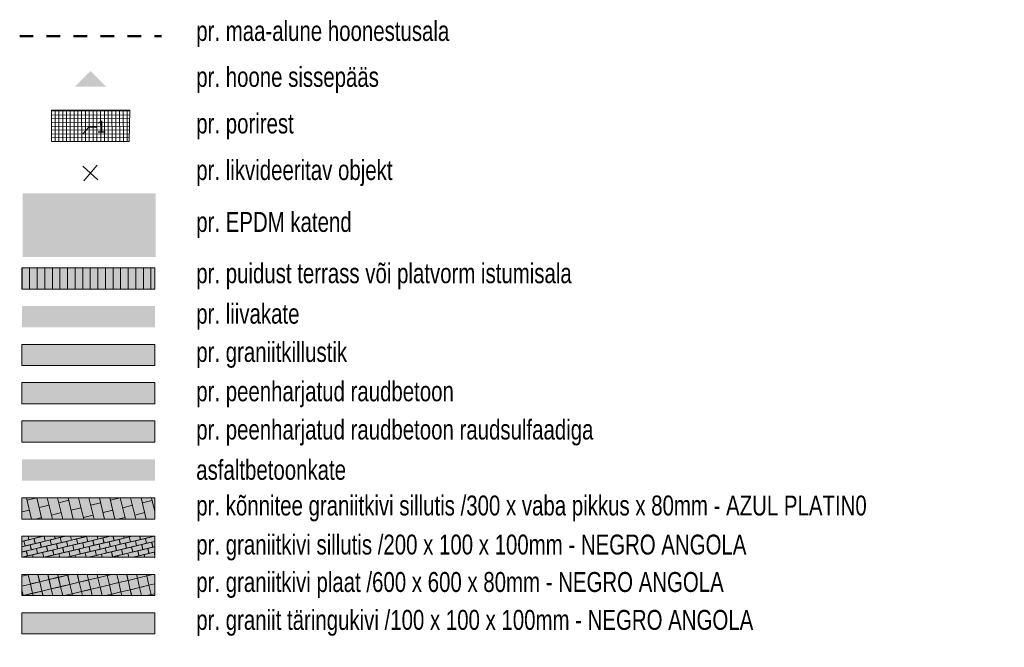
# Model space of a CAD drawing. Header units: metres. Extents: x 738076 to 738809, y 6589688 to 6590318.
# Tile 187 of 187: x 738742 to 738804, y 6590218 to 6590257. Entities that reach past the tile are written whole.
import ezdxf

# ---------------------------------------------------------------- set-up
doc = ezdxf.new("R2010")
doc.units = ezdxf.units.M
doc.linetypes.add('Katkend', pattern=[1.6933333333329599, 0.8466666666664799, -0.8466666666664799])
for name, color, linetype, lineweight in [('_MA-tingm2rgid (2D)', 7, 'Continuous', 5), ('_MA-tingm2rgid (2D)-1', 7, 'Continuous', 5), ('MA-hoone lasteaed', 7, 'Continuous', 50), ('MA-MA inventar', 7, 'Continuous', 5), ('MA-MA tekst', 7, 'Continuous', 13)]:
    doc.layers.add(name, color=color, linetype=linetype, lineweight=lineweight)
for name, color, linetype, lineweight, true_color in [('MA-graniitsõelmed', 7, 'Continuous', 5, 0x888888), ('MA-hoone maaalune', 7, 'Katkend', 50, 0x0099ff), ('MA-liiv', 7, 'Continuous', 5, 0xcdba88), ('MA-MA likvideeritav objekt', 1, 'Continuous', 9, 0xff0000), ('MA-nurgapunktid', 7, 'Continuous', 5, 0x666666), ('MA-playtop kate', 7, 'Continuous', 5, 0x888888), ('MA-tee asfaltbetoonkate', 7, 'Continuous', 5, 0x888888), ('MA-tee graniitkivi 100x100mm. tumehall', 7, 'Continuous', 5, 0x636466), ('MA-tee graniitkivi 200x100mm. tumehall', 7, 'Continuous', 5, 0x636466), ('MA-tee graniitplaat 300xvaba mm. helehall', 7, 'Continuous', 5, 0x636466), ('MA-tee graniitplaat 600x600mm. tumehall', 7, 'Continuous', 5, 0x636466), ('MA-tee porirest', 7, 'Continuous', 5, 0x888888), ('MA-v2ikevorm-raudbetoon hele', 7, 'Continuous', 5, 0xd9d9d9), ('MA-v2ikevorm-raudbetoon raudsulfaadiga', 7, 'Continuous', 5, 0xd9d9d9)]:
    doc.layers.add(name, color=color, linetype=linetype, lineweight=lineweight, true_color=true_color)
doc.styles.add('Arial', font='Arial')
doc.styles.add('Swis721 LtCn BT', font='Swis721 LtCn BT')
pattern_1 = [(90, (0, 0), (-0.4762499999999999, 5.832380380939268e-17), [])]
pattern_2 = [(24, (0, 0), (6.938893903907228e-18, -0.1010278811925), [0.00977191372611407, -0.09125596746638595]), (90, (0, 0), (0.09229356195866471, 0.04109174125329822), [0.009771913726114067, -0.09125596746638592]), (-32.99999999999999, (0, 0.00977190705), (1.387778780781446e-17, -0.1010278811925), [0.01064969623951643, -0.09945322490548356]), (24, (0.01266816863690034, 0.03679103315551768), (0, -0.1010278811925), [0.009771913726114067, -0.09125596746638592]), (90, (0.01266816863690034, 0.03679103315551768), (0.09229356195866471, 0.04109174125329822), [0.009771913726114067, -0.09125596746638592]), (-32.99999999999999, (0.01329653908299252, 0.04637054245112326), (1.387778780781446e-17, -0.1010278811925), [0.01064969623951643, -0.09945322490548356]), (24, (-0.02669177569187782, 0.01603803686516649), (0, -0.1010278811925), [0.009771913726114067, -0.09125596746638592]), (90, (-0.02669177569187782, 0.01603803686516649), (0.09229356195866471, 0.04109174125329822), [0.009771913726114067, -0.09125596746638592]), (-32.99999999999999, (-0.02667788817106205, 0.02576253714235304), (1.387778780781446e-17, -0.1010278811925), [0.01064969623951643, -0.09945322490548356]), (24, (0.04257451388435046, -0.01807180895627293), (0, -0.1010278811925), [0.009771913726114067, -0.09125596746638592]), (90, (0.04257451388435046, -0.01807180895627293), (0.09229356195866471, 0.04109174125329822), [0.009771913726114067, -0.09125596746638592]), (-32.99999999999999, (0.04262601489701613, -0.008285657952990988), (1.387778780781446e-17, -0.1010278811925), [0.01064969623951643, -0.09945322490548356])]
pattern_3 = [(283.1243901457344, (-2153669.929148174, -6234525.250225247), (0.3859207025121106, -0.2399447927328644), [0.1580007, -0.163277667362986]), (283.1243901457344, (-2153669.735808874, -6234525.370474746), (0.3859207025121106, -0.2399447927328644), [0.1580007, -0.163277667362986]), (283.1243901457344, (-2153669.772359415, -6234525.213690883), (0.3859207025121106, -0.2399447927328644), [0.1580007, -0.163277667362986]), (283.1243901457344, (-2153669.892603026, -6234525.407020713), (0.3859207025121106, -0.2399447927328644), [0.1580007, -0.163277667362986]), (373.1193349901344, (-2153669.735808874, -6234525.370474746), (-0.385920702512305, 0.2399447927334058), [0.1580007, -0.163356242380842]), (373.1193349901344, (-2153669.929148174, -6234525.250225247), (-0.385920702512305, 0.2399447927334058), [0.1580007, -0.163356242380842]), (373.1193349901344, (-2153669.772359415, -6234525.213690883), (-0.385920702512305, 0.2399447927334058), [0.1580007, -0.163356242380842]), (373.1193349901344, (-2153669.892603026, -6234525.407020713), (-0.385920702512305, 0.2399447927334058), [0.1580007, -0.163356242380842]), (283.1243901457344, (-2153669.581933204, -6234525.334611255), (0.3859207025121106, -0.2399447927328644), [0.1580007, -0.163277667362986]), (283.1243901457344, (-2153669.738727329, -6234525.371154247), (0.3859207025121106, -0.2399447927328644), [0.1580007, -0.163277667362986]), (283.1243901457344, (-2153669.775273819, -6234525.214360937), (0.3859207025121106, -0.2399447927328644), [0.1580007, -0.163277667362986]), (283.1243901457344, (-2153669.618478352, -6234525.177815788), (0.3859207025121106, -0.2399447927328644), [0.1580007, -0.163277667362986]), (193.1193349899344, (-2153669.58262075, -6234525.331700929), (0.3859207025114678, -0.2399447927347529), [0.1580007, -0.163356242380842]), (193.1193349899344, (-2153669.702864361, -6234525.525030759), (0.3859207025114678, -0.2399447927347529), [0.1580007, -0.163356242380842]), (193.1193349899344, (-2153669.739401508, -6234525.368225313), (0.3859207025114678, -0.2399447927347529), [0.157988, -0.163368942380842]), (193.1193349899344, (-2153669.546068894, -6234525.48848561), (0.3859207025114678, -0.2399447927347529), [0.1580007, -0.163356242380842])]
pattern_4 = [(-76.5199999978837, (-2153669.305709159, -6234520.30048514), (0.6304819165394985, 0.151132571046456), [0.319278, -0.3287987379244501]), (-76.5199999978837, (-2153669.068465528, -6234519.910591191), (0.6304819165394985, 0.151132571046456), [0.319278, -0.3287987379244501]), (103.4800000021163, (-2153669.619502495, -6234520.371002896), (-0.6304819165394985, -0.1511325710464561), [0.319278, -0.3287987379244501]), (103.4800000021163, (-2153669.856738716, -6234520.760895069), (-0.6304819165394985, -0.1511325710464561), [0.319278, -0.3287987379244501]), (13.48000000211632, (-2153669.619502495, -6234520.371002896), (-0.1510705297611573, 0.6302230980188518), [0.64317372, -0.00516916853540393]), (13.48000000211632, (-2153669.69392809, -6234520.060520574), (-0.1510705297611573, 0.6302230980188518), [0.64317372, -0.00516916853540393]), (13.48000000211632, (-2153669.856738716, -6234520.760895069), (-0.1510705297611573, 0.6302230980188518), [0.64317372, -0.00516916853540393]), (13.48000000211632, (-2153669.931164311, -6234520.450412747), (-0.1510705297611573, 0.6302230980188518), [0.64317372, -0.00516916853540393])]
pattern_5 = [(13.43000000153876, (-2153669.856738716, -6234523.160964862), (-0.1397502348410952, 0.5850348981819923), [0.5982004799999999, -0.6054738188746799]), (13.43000000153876, (-2153669.271398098, -6234523.021193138), (-0.1397502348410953, 0.5850348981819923), [0.5982004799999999, -0.6054738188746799]), (-76.56522727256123, (-2153669.410481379, -6234522.43926054), (-1.170759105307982, -0.2795620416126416), [0.5983223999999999, -0.003172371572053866]), (-76.56522727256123, (-2153669.995675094, -6234522.579122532), (-1.170759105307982, -0.2795620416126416), [0.5982004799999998, -0.003294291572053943]), (13.43000000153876, (-2153669.995675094, -6234522.579122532), (-0.1397502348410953, 0.5850348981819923), [0.5982004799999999, -0.6054738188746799]), (13.43000000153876, (-2153669.410334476, -6234522.439350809), (-0.1397502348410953, 0.5850348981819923), [0.5982004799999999, -0.6054738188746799]), (-76.56522727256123, (-2153669.413742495, -6234522.440039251), (-1.170759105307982, -0.2795620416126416), [0.5983223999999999, -0.003172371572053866]), (-76.56522727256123, (-2153668.828520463, -6234522.300295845), (-1.170759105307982, -0.2795620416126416), [0.5983223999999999, -0.003172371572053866])]
pattern_6 = [(104, (-2153667.890638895, -6234543.320268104), (-0.6161377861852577, -0.153620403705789), []), (-166, (-2153667.890638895, -6234543.320268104), (0.3072408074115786, -1.232275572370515), [0.6349999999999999, -0.6349999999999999]), (-166, (-2153668.660397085, -6234542.857750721), (0.3072408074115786, -1.232275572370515), [0.6349999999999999, -0.6349999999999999])]
pattern_7 = [(90.1956825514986, (-2153671.717893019, -6234497.86737261), (-0.2381236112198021, -0.0008132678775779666), []), (-179.8043174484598, (-2153671.717893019, -6234497.86737261), (0.0008132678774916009, -0.2381236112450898), [])]
pattern_8 = [(37.49999999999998, (-23.50901867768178, -0.8263086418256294), (-0.003200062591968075, 0.09788264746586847), [0.001016, -0.24511]), (37.50000000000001, (-23.44695305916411, -0.7786840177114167), (-0.003200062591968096, 0.09788264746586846), [0.001016, -0.24511]), (37.50000000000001, (-23.44614701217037, -0.7780655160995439), (-0.003200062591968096, 0.09788264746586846), [0.001016, -0.24511]), (37.50000000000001, (-23.37682697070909, -0.7248743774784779), (-0.003200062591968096, 0.09788264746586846), [0.001016, -0.24511]), (37.50000000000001, (-23.37602092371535, -0.7242558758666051), (-0.003200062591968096, 0.09788264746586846), [0.001016, -0.24511]), (7.499999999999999, (-23.50901867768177, -0.826308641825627), (0.08990465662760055, 0.1433650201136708), [0.001016, -0.136906]), (7.499999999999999, (-23.46671174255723, -0.820738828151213), (0.08990465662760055, 0.1433650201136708), [0.001016, -0.136906]), (7.499999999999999, (-23.46570443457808, -0.8206062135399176), (0.08990465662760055, 0.1433650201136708), [0.001016, -0.136906]), (7.499999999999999, (-23.39569653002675, -0.8113894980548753), (0.08990465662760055, 0.1433650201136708), [0.001016, -0.136906]), (7.499999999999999, (-23.3946892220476, -0.8112568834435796), (0.08990465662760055, 0.1433650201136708), [0.001016, -0.136906]), (-32.50000000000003, (-23.57150267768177, -0.826308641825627), (0.158198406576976, 0.0002874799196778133), [0.001016, -0.2352040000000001]), (-32.50000000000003, (-23.54922364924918, -0.8405019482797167), (0.158198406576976, 0.0002874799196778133), [0.001016, -0.2352040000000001]), (-32.50000000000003, (-23.54836676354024, -0.841047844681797), (0.158198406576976, 0.0002874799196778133), [0.001016, -0.2352040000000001]), (-32.50000000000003, (-23.47039016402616, -0.8907244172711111), (0.158198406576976, 0.0002874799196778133), [0.001016, -0.2352040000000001]), (-32.50000000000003, (-23.46953327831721, -0.8912703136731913), (0.158198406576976, 0.0002874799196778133), [0.001016, -0.2352040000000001]), (-42.50000000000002, (-23.57150267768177, -0.826308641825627), (0.1527112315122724, 0.04458591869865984), [0.001016, -0.140208]), (-42.50000000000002, (-23.56139018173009, -0.8355750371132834), (0.1527112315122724, 0.04458591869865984), [0.001016, -0.140208]), (-42.50000000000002, (-23.56064110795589, -0.8362614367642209), (0.1527112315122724, 0.04458591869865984), [0.001016, -0.140208]), (-42.50000000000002, (-23.51569668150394, -0.8774454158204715), (0.1527112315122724, 0.04458591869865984), [0.001016, -0.140208]), (-42.50000000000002, (-23.51494760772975, -0.878131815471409), (0.1527112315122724, 0.04458591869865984), [0.001016, -0.140208])]

# ---------------------------------------------------------------- blocks, each defined once
blk = doc.blocks.new('likv trass-1')
at = {"layer": 'MA-MA likvideeritav objekt', "lineweight": 20}
for p, q in [((-0.4866893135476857, 0.4384709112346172), (0.4629190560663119, -0.4252977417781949)), ((0.4214137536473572, 0.4841214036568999), (-0.4214137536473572, -0.4841214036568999))]:
    blk.add_line(p, q, dxfattribs=at)
blk = doc.blocks.new('Callout-12')
at = {"layer": 'MA-nurgapunktid', "linetype": 'Continuous', "lineweight": 0}
h = blk.add_hatch(color=251, dxfattribs=at)
edge = h.paths.add_edge_path()
edge.add_arc((-0.3685933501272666, -0.4219160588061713), 5.038425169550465e-05, 0, 360)
at = {"layer": 'MA-nurgapunktid'}
for p, q in [((0, 0), (-0.3685933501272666, -0.4219160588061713)), ((0.5, 0), (0, 0))]:
    blk.add_line(p, q, dxfattribs=at)
blk.add_circle((-0.3685933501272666, -0.4219160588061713), 5.038425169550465e-05, dxfattribs=at)
at = {"layer": 'MA-nurgapunktid', "insert": (0.501190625, 0.4055621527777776), "char_height": 0.7551649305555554, "width": 0.7155945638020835, "attachment_point": 1, "line_spacing_factor": 0.970890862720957, "style": 'Arial'}
blk.add_mtext('1', dxfattribs=at)
blk = doc.blocks.new('MA-tingm2rgid (2D)')
at = {"layer": 'MA-graniitsõelmed', "linetype": 'Continuous', "lineweight": 5, "true_color": 0x888888}
h = blk.add_hatch(dxfattribs=at)
h.set_pattern_fill('Gravel HF', color=252, style=0, pattern_type=2)
h.set_pattern_definition(pattern_2)
h.paths.add_polyline_path([(-2153674.031062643, -6234509.392577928), (-2153665.682414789, -6234509.392577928), (-2153665.682414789, -6234508.066753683), (-2153674.031062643, -6234508.066753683)])
at = {"layer": 'MA-liiv', "linetype": 'Continuous', "lineweight": 15, "true_color": 0xe6d2b5}
h = blk.add_hatch(dxfattribs=at)
h.set_pattern_fill('liiv', color=254, style=0, pattern_type=2)
h.set_pattern_definition(pattern_8)
h.paths.add_polyline_path([(-2153674.031062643, -6234506.992577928), (-2153665.682414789, -6234506.992577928), (-2153665.682414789, -6234505.666753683), (-2153674.031062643, -6234505.666753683)])
at = {"layer": 'MA-MA inventar', "linetype": 'Continuous', "lineweight": 0}
blk.add_hatch(color=254, dxfattribs=at).paths.add_polyline_path([(-2153674.031062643, -6234504.592577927), (-2153665.682414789, -6234504.592577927), (-2153665.682414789, -6234503.266753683), (-2153674.031062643, -6234503.266753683)])
at = {"layer": 'MA-MA inventar', "linetype": 'Continuous', "lineweight": 5, "true_color": 0x888888}
h = blk.add_hatch(dxfattribs=at)
h.set_pattern_fill('puitkate', color=252, style=0, pattern_type=2)
h.set_pattern_definition(pattern_1)
h.paths.add_polyline_path([(-2153674.031062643, -6234504.592577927), (-2153665.682414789, -6234504.592577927), (-2153665.682414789, -6234503.266753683), (-2153674.031062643, -6234503.266753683)])
at = {"layer": 'MA-tee graniitkivi 100x100mm. tumehall', "linetype": 'Continuous', "lineweight": 0, "true_color": 0xcccccc}
blk.add_hatch(color=254, dxfattribs=at).paths.add_polyline_path([(-2153674.031062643, -6234526.22380719), (-2153665.682414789, -6234526.22380719), (-2153665.682414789, -6234524.897982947), (-2153674.031062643, -6234524.897982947)])
at = {"layer": 'MA-tee graniitkivi 100x100mm. tumehall', "linetype": 'Continuous', "lineweight": 5, "true_color": 0x808080}
h = blk.add_hatch(dxfattribs=at)
h.set_pattern_fill('graniitkivi 100x100mm_ tumehall', color=8, angle=328.1200000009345, style=0, pattern_type=2)
h.set_pattern_definition(pattern_3)
h.paths.add_polyline_path([(-2153674.031062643, -6234526.22380719), (-2153665.682414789, -6234526.22380719), (-2153665.682414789, -6234524.897982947), (-2153674.031062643, -6234524.897982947)])
at = {"layer": 'MA-tee graniitkivi 200x100mm. tumehall', "linetype": 'Continuous', "lineweight": 0, "true_color": 0xcccccc}
blk.add_hatch(color=254, dxfattribs=at).paths.add_polyline_path([(-2153674.031062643, -6234521.423807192), (-2153665.682414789, -6234521.423807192), (-2153665.682414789, -6234520.097982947), (-2153674.031062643, -6234520.097982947)])
at = {"layer": 'MA-tee graniitkivi 200x100mm. tumehall', "linetype": 'Continuous', "lineweight": 5, "true_color": 0x808080}
h = blk.add_hatch(dxfattribs=at)
h.set_pattern_fill('graniitkivi 200x100 mm_ tumehall', color=8, angle=13.48000000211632, style=0, pattern_type=2)
h.set_pattern_definition(pattern_4)
h.paths.add_polyline_path([(-2153674.031062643, -6234521.423807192), (-2153665.682414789, -6234521.423807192), (-2153665.682414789, -6234520.097982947), (-2153674.031062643, -6234520.097982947)])
at = {"layer": 'MA-tee graniitplaat 300xvaba mm. helehall', "linetype": 'Continuous', "lineweight": 0, "true_color": 0xeeeeee}
blk.add_hatch(color=7, dxfattribs=at).paths.add_polyline_path([(-2153674.031062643, -6234519.023807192), (-2153665.682414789, -6234519.023807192), (-2153665.682414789, -6234517.697982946), (-2153674.031062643, -6234517.697982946)])
at = {"layer": 'MA-tee graniitplaat 300xvaba mm. helehall', "linetype": 'Continuous', "lineweight": 5, "true_color": 0x636466}
h = blk.add_hatch(dxfattribs=at)
h.set_pattern_fill('graniitplaat 300xvaba_ helehall', color=251, style=0, pattern_type=2)
h.set_pattern_definition(pattern_6)
h.paths.add_polyline_path([(-2153674.031062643, -6234519.023807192), (-2153665.682414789, -6234519.023807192), (-2153665.682414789, -6234517.697982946), (-2153674.031062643, -6234517.697982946)])
at = {"layer": 'MA-tee graniitplaat 600x600mm. tumehall', "linetype": 'Continuous', "lineweight": 0, "true_color": 0xcccccc}
blk.add_hatch(color=254, dxfattribs=at).paths.add_polyline_path([(-2153674.031062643, -6234523.823876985), (-2153665.682414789, -6234523.823876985), (-2153665.682414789, -6234522.49805274), (-2153674.031062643, -6234522.49805274)])
at = {"layer": 'MA-tee graniitplaat 600x600mm. tumehall', "linetype": 'Continuous', "lineweight": 5, "true_color": 0x808080}
h = blk.add_hatch(dxfattribs=at)
h.set_pattern_fill('graniitplaat 600x600mm_ tumehall', color=8, angle=13.43000000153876, style=0, pattern_type=2)
h.set_pattern_definition(pattern_5)
h.paths.add_polyline_path([(-2153674.031062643, -6234523.823876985), (-2153665.682414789, -6234523.823876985), (-2153665.682414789, -6234522.49805274), (-2153674.031062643, -6234522.49805274)])
at = {"layer": 'MA-tee porirest', "linetype": 'Continuous', "lineweight": 5, "true_color": 0x888888, "transparency": 33554687}
h = blk.add_hatch(dxfattribs=at)
h.set_pattern_fill('porirest-2', color=252, style=0, pattern_type=2)
h.set_pattern_definition(pattern_7)
h.paths.add_polyline_path([(-2153672.16638724, -6234495.346197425), (-2153667.293923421, -6234495.346197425), (-2153667.243257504, -6234493.367061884), (-2153672.166387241, -6234493.367061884)])
at = {"layer": 'MA-v2ikevorm-raudbetoon hele', "linetype": 'Continuous', "lineweight": 0, "transparency": 33554687}
blk.add_hatch(color=7, dxfattribs=at).paths.add_polyline_path([(-2153674.031062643, -6234511.792577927), (-2153665.682414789, -6234511.792577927), (-2153665.682414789, -6234510.466753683), (-2153674.031062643, -6234510.466753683)])
at = {"layer": 'MA-v2ikevorm-raudbetoon raudsulfaadiga', "linetype": 'Continuous', "lineweight": 0, "true_color": 0xffe0cc, "transparency": 33554687}
blk.add_hatch(color=254, dxfattribs=at).paths.add_polyline_path([(-2153674.031062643, -6234514.192577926), (-2153665.682414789, -6234514.192577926), (-2153665.682414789, -6234512.866753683), (-2153674.031062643, -6234512.866753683)])
at = {"layer": 'MA-graniitsõelmed', "flags": 128}
blk.add_lwpolyline([(-2153674.031062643, -6234509.392577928), (-2153665.682414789, -6234509.392577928), (-2153665.682414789, -6234508.066753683), (-2153674.031062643, -6234508.066753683)], close=True, dxfattribs=at)
at = {"layer": 'MA-hoone lasteaed', "color": 7, "linetype": 'Continuous', "lineweight": 5, "transparency": 33554687}
blk.add_solid([(-2153669.717467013, -6234490.920801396), (-2153670.693575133, -6234491.896909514), (-2153668.741358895, -6234491.896909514)], dxfattribs=at)
at = {"layer": 'MA-hoone maaalune'}
blk.add_line((-2153674.168155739, -6234488.73964847), (-2153665.266778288, -6234488.73964847), dxfattribs=at)
at = {"layer": 'MA-MA inventar', "flags": 128}
blk.add_lwpolyline([(-2153674.031062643, -6234504.592577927), (-2153665.682414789, -6234504.592577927), (-2153665.682414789, -6234503.266753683), (-2153674.031062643, -6234503.266753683)], close=True, dxfattribs=at)
at = {"layer": 'MA-playtop kate', "color": 233, "transparency": 33554636}
blk.add_solid([(-2153673.988677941, -6234499.922452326), (-2153671.15890051, -6234499.922452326), (-2153673.988677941, -6234498.596628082), (-2153671.15890051, -6234498.596628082)], dxfattribs=at)
at = {"layer": 'MA-playtop kate', "color": 42, "transparency": 33554636}
for points in [[(-2153671.15890051, -6234499.922452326), (-2153668.276033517, -6234499.922452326), (-2153671.15890051, -6234498.596628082), (-2153668.276033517, -6234498.596628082)], [(-2153673.988677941, -6234502.575416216), (-2153671.15890051, -6234502.575416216), (-2153673.988677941, -6234501.249591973), (-2153671.15890051, -6234501.249591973)]]:
    blk.add_solid(points, dxfattribs=at)
at = {"layer": 'MA-playtop kate', "color": 135, "transparency": 33554687}
blk.add_solid([(-2153668.276033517, -6234499.922452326), (-2153665.640030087, -6234499.922452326), (-2153668.276033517, -6234498.596628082), (-2153665.640030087, -6234498.596628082)], dxfattribs=at)
at = {"layer": 'MA-playtop kate', "color": 157, "transparency": 33554636}
blk.add_solid([(-2153673.988677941, -6234501.248276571), (-2153671.15890051, -6234501.248276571), (-2153673.988677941, -6234499.922452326), (-2153671.15890051, -6234499.922452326)], dxfattribs=at)
at = {"layer": 'MA-playtop kate', "color": 32, "transparency": 33554636}
blk.add_solid([(-2153671.15890051, -6234501.248276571), (-2153668.276033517, -6234501.248276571), (-2153671.15890051, -6234499.922452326), (-2153668.276033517, -6234499.922452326)], dxfattribs=at)
at = {"layer": 'MA-playtop kate', "color": 7, "linetype": 'Continuous', "true_color": 0xf7eee6, "transparency": 33554687}
blk.add_solid([(-2153668.276033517, -6234501.248276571), (-2153665.640030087, -6234501.248276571), (-2153668.276033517, -6234499.922452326), (-2153665.640030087, -6234499.922452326)], dxfattribs=at)
at = {"layer": 'MA-playtop kate', "color": 43, "transparency": 33554636}
blk.add_solid([(-2153671.15890051, -6234502.575416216), (-2153668.276033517, -6234502.575416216), (-2153671.15890051, -6234501.249591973), (-2153668.276033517, -6234501.249591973)], dxfattribs=at)
at = {"layer": 'MA-playtop kate', "color": 251, "transparency": 33554687}
blk.add_solid([(-2153668.276033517, -6234502.575416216), (-2153665.640030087, -6234502.575416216), (-2153668.276033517, -6234501.249591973), (-2153665.640030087, -6234501.249591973)], dxfattribs=at)
at = {"layer": 'MA-tee asfaltbetoonkate', "color": 254}
blk.add_solid([(-2153674.031062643, -6234516.60819256), (-2153665.682414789, -6234516.60819256), (-2153674.031062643, -6234515.282368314), (-2153665.682414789, -6234515.282368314)], dxfattribs=at)
at = {"layer": 'MA-tee graniitkivi 100x100mm. tumehall', "flags": 128}
blk.add_lwpolyline([(-2153674.031062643, -6234526.22380719), (-2153665.682414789, -6234526.22380719), (-2153665.682414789, -6234524.897982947), (-2153674.031062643, -6234524.897982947)], close=True, dxfattribs=at)
at = {"layer": 'MA-tee graniitkivi 200x100mm. tumehall', "flags": 128}
blk.add_lwpolyline([(-2153674.031062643, -6234521.423807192), (-2153665.682414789, -6234521.423807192), (-2153665.682414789, -6234520.097982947), (-2153674.031062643, -6234520.097982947)], close=True, dxfattribs=at)
at = {"layer": 'MA-tee graniitplaat 300xvaba mm. helehall', "lineweight": 5, "flags": 128}
blk.add_lwpolyline([(-2153674.031062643, -6234519.023807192), (-2153665.682414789, -6234519.023807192), (-2153665.682414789, -6234517.697982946), (-2153674.031062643, -6234517.697982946)], close=True, dxfattribs=at)
at = {"layer": 'MA-tee graniitplaat 600x600mm. tumehall', "flags": 128}
blk.add_lwpolyline([(-2153674.031062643, -6234523.823876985), (-2153665.682414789, -6234523.823876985), (-2153665.682414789, -6234522.49805274), (-2153674.031062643, -6234522.49805274)], close=True, dxfattribs=at)
at = {"layer": 'MA-tee porirest', "transparency": 33554687, "flags": 128}
blk.add_lwpolyline([(-2153672.16638724, -6234495.346197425), (-2153667.293923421, -6234495.346197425), (-2153667.243257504, -6234493.367061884), (-2153672.166387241, -6234493.367061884)], close=True, dxfattribs=at)
at = {"layer": 'MA-v2ikevorm-raudbetoon hele', "transparency": 33554687, "flags": 128}
blk.add_lwpolyline([(-2153674.031062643, -6234511.792577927), (-2153665.682414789, -6234511.792577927), (-2153665.682414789, -6234510.466753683), (-2153674.031062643, -6234510.466753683)], close=True, dxfattribs=at)
at = {"layer": 'MA-v2ikevorm-raudbetoon raudsulfaadiga', "transparency": 33554687, "flags": 128}
blk.add_lwpolyline([(-2153674.031062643, -6234514.192577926), (-2153665.682414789, -6234514.192577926), (-2153665.682414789, -6234512.866753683), (-2153674.031062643, -6234512.866753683)], close=True, dxfattribs=at)
at = {"layer": 'MA-MA likvideeritav objekt'}
blk.add_blockref('likv trass-1', (-2153669.717467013, -6234497.318241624), dxfattribs=at)
at = {"layer": 'MA-nurgapunktid'}
blk.add_blockref('Callout-12', (-2153669.837392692, -6234494.431655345), dxfattribs=at)
at = {"layer": 'MA-MA tekst', "char_height": 1.25, "attachment_point": 4, "line_spacing_factor": 1.004016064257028, "style": 'Swis721 LtCn BT'}
for s, insert, width in [('pr. maa-alune hoonestusala', (-2153663.084592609, -6234488.593557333), 36.62739746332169), ('pr. hoone sissepääs', (-2153663.084592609, -6234491.474819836), 36.62739746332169), ('pr. porirest', (-2153663.084592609, -6234494.396918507), 36.62739746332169), ('pr. likvideeritav objekt', (-2153663.084592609, -6234497.319017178), 27.60902686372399), ('pr. EPDM katend', (-2153663.084592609, -6234500.573967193), 35.40761529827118), ('pr. puidust terrass või platvorm istumisala', (-2153663.084592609, -6234503.790824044), 50.50042640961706), ('pr. liivakate', (-2153663.084592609, -6234506.329665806), 50.17667692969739), ('pr. graniitkillustik', (-2153663.084592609, -6234508.729665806), 50.17667692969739), ('pr. peenharjatud raudbetoon', (-2153663.084592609, -6234511.197288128), 50.17667692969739), ('pr. peenharjatud raudbetoon raudsulfaadiga', (-2153663.084592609, -6234513.597288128), 50.17667692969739), ('asfaltbetoonkate', (-2153663.084592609, -6234515.945280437), 45.96793369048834), ('pr. kõnnitee graniitkivi sillutis /300 x vaba pikkus x 80mm - AZUL PLATIN0', (-2153663.084592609, -6234518.360895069), 54.43072432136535), ('pr. graniitkivi sillutis /200 x 100 x 100mm - NEGRO ANGOLA ', (-2153663.084592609, -6234520.812184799), 53.33323435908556), ('pr. graniitkivi plaat /600 x 600 x 80mm - NEGRO ANGOLA', (-2153663.084592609, -6234523.160964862), 45.96793369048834), ('pr. graniit täringukivi /100 x 100 x 100mm - NEGRO ANGOLA', (-2153663.084592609, -6234525.537654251), 45.96793369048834)]:
    blk.add_mtext(s, dxfattribs=dict(at, insert=insert, width=width))
blk = doc.blocks.new('likv trass-2')
at = {"layer": 'MA-MA likvideeritav objekt', "lineweight": 20}
for p, q in [((-0.4866893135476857, 0.4384709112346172), (0.4629190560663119, -0.4252977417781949)), ((0.4214137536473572, 0.4841214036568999), (-0.4214137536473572, -0.4841214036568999))]:
    blk.add_line(p, q, dxfattribs=at)
blk = doc.blocks.new('Callout-14')
at = {"layer": 'MA-nurgapunktid', "linetype": 'Continuous', "lineweight": 0}
h = blk.add_hatch(color=251, dxfattribs=at)
edge = h.paths.add_edge_path()
edge.add_arc((-0.3685933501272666, -0.4219160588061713), 5.038425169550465e-05, 0, 360)
at = {"layer": 'MA-nurgapunktid'}
for p, q in [((0, 0), (-0.3685933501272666, -0.4219160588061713)), ((0.5, 0), (0, 0))]:
    blk.add_line(p, q, dxfattribs=at)
blk.add_circle((-0.3685933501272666, -0.4219160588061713), 5.038425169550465e-05, dxfattribs=at)
at = {"layer": 'MA-nurgapunktid', "insert": (0.501190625, 0.4055621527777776), "char_height": 0.7551649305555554, "width": 0.7155945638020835, "attachment_point": 1, "line_spacing_factor": 0.970890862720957, "style": 'Arial'}
blk.add_mtext('1', dxfattribs=at)
blk = doc.blocks.new('MA-tingm2rgid (2D)-1')
at = {"layer": 'MA-graniitsõelmed', "linetype": 'Continuous', "lineweight": 5, "true_color": 0x888888}
h = blk.add_hatch(dxfattribs=at)
h.set_pattern_fill('Gravel HF', color=252, style=0, pattern_type=2)
h.set_pattern_definition(pattern_2)
h.paths.add_polyline_path([(-2153674.031062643, -6234509.392577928), (-2153665.682414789, -6234509.392577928), (-2153665.682414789, -6234508.066753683), (-2153674.031062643, -6234508.066753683)])
at = {"layer": 'MA-liiv', "linetype": 'Continuous', "lineweight": 15, "true_color": 0xe6d2b5}
h = blk.add_hatch(dxfattribs=at)
h.set_pattern_fill('liiv', color=254, style=0, pattern_type=2)
h.set_pattern_definition(pattern_8)
h.paths.add_polyline_path([(-2153674.031062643, -6234506.992577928), (-2153665.682414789, -6234506.992577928), (-2153665.682414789, -6234505.666753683), (-2153674.031062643, -6234505.666753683)])
at = {"layer": 'MA-MA inventar', "linetype": 'Continuous', "lineweight": 0}
blk.add_hatch(color=254, dxfattribs=at).paths.add_polyline_path([(-2153674.031062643, -6234504.592577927), (-2153665.682414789, -6234504.592577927), (-2153665.682414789, -6234503.266753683), (-2153674.031062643, -6234503.266753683)])
at = {"layer": 'MA-MA inventar', "linetype": 'Continuous', "lineweight": 5, "true_color": 0x888888}
h = blk.add_hatch(dxfattribs=at)
h.set_pattern_fill('puitkate', color=252, style=0, pattern_type=2)
h.set_pattern_definition(pattern_1)
h.paths.add_polyline_path([(-2153674.031062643, -6234504.592577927), (-2153665.682414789, -6234504.592577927), (-2153665.682414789, -6234503.266753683), (-2153674.031062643, -6234503.266753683)])
at = {"layer": 'MA-tee graniitkivi 100x100mm. tumehall', "linetype": 'Continuous', "lineweight": 0, "true_color": 0xcccccc}
blk.add_hatch(color=254, dxfattribs=at).paths.add_polyline_path([(-2153674.031062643, -6234526.22380719), (-2153665.682414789, -6234526.22380719), (-2153665.682414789, -6234524.897982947), (-2153674.031062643, -6234524.897982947)])
at = {"layer": 'MA-tee graniitkivi 100x100mm. tumehall', "linetype": 'Continuous', "lineweight": 5, "true_color": 0x808080}
h = blk.add_hatch(dxfattribs=at)
h.set_pattern_fill('graniitkivi 100x100mm_ tumehall', color=8, angle=328.1200000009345, style=0, pattern_type=2)
h.set_pattern_definition(pattern_3)
h.paths.add_polyline_path([(-2153674.031062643, -6234526.22380719), (-2153665.682414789, -6234526.22380719), (-2153665.682414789, -6234524.897982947), (-2153674.031062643, -6234524.897982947)])
at = {"layer": 'MA-tee graniitkivi 200x100mm. tumehall', "linetype": 'Continuous', "lineweight": 0, "true_color": 0xcccccc}
blk.add_hatch(color=254, dxfattribs=at).paths.add_polyline_path([(-2153674.031062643, -6234521.423807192), (-2153665.682414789, -6234521.423807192), (-2153665.682414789, -6234520.097982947), (-2153674.031062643, -6234520.097982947)])
at = {"layer": 'MA-tee graniitkivi 200x100mm. tumehall', "linetype": 'Continuous', "lineweight": 5, "true_color": 0x808080}
h = blk.add_hatch(dxfattribs=at)
h.set_pattern_fill('graniitkivi 200x100 mm_ tumehall', color=8, angle=13.48000000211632, style=0, pattern_type=2)
h.set_pattern_definition(pattern_4)
h.paths.add_polyline_path([(-2153674.031062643, -6234521.423807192), (-2153665.682414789, -6234521.423807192), (-2153665.682414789, -6234520.097982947), (-2153674.031062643, -6234520.097982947)])
at = {"layer": 'MA-tee graniitplaat 300xvaba mm. helehall', "linetype": 'Continuous', "lineweight": 0, "true_color": 0xeeeeee}
blk.add_hatch(color=7, dxfattribs=at).paths.add_polyline_path([(-2153674.031062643, -6234519.023807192), (-2153665.682414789, -6234519.023807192), (-2153665.682414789, -6234517.697982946), (-2153674.031062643, -6234517.697982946)])
at = {"layer": 'MA-tee graniitplaat 300xvaba mm. helehall', "linetype": 'Continuous', "lineweight": 5, "true_color": 0x636466}
h = blk.add_hatch(dxfattribs=at)
h.set_pattern_fill('graniitplaat 300xvaba_ helehall', color=251, style=0, pattern_type=2)
h.set_pattern_definition(pattern_6)
h.paths.add_polyline_path([(-2153674.031062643, -6234519.023807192), (-2153665.682414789, -6234519.023807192), (-2153665.682414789, -6234517.697982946), (-2153674.031062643, -6234517.697982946)])
at = {"layer": 'MA-tee graniitplaat 600x600mm. tumehall', "linetype": 'Continuous', "lineweight": 0, "true_color": 0xcccccc}
blk.add_hatch(color=254, dxfattribs=at).paths.add_polyline_path([(-2153674.031062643, -6234523.823876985), (-2153665.682414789, -6234523.823876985), (-2153665.682414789, -6234522.49805274), (-2153674.031062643, -6234522.49805274)])
at = {"layer": 'MA-tee graniitplaat 600x600mm. tumehall', "linetype": 'Continuous', "lineweight": 5, "true_color": 0x808080}
h = blk.add_hatch(dxfattribs=at)
h.set_pattern_fill('graniitplaat 600x600mm_ tumehall', color=8, angle=13.43000000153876, style=0, pattern_type=2)
h.set_pattern_definition(pattern_5)
h.paths.add_polyline_path([(-2153674.031062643, -6234523.823876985), (-2153665.682414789, -6234523.823876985), (-2153665.682414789, -6234522.49805274), (-2153674.031062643, -6234522.49805274)])
at = {"layer": 'MA-tee porirest', "linetype": 'Continuous', "lineweight": 5, "true_color": 0x888888, "transparency": 33554687}
h = blk.add_hatch(dxfattribs=at)
h.set_pattern_fill('porirest-2', color=252, style=0, pattern_type=2)
h.set_pattern_definition(pattern_7)
h.paths.add_polyline_path([(-2153672.16638724, -6234495.346197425), (-2153667.293923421, -6234495.346197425), (-2153667.243257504, -6234493.367061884), (-2153672.166387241, -6234493.367061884)])
at = {"layer": 'MA-v2ikevorm-raudbetoon hele', "linetype": 'Continuous', "lineweight": 0, "transparency": 33554687}
blk.add_hatch(color=7, dxfattribs=at).paths.add_polyline_path([(-2153674.031062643, -6234511.792577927), (-2153665.682414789, -6234511.792577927), (-2153665.682414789, -6234510.466753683), (-2153674.031062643, -6234510.466753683)])
at = {"layer": 'MA-v2ikevorm-raudbetoon raudsulfaadiga', "linetype": 'Continuous', "lineweight": 0, "true_color": 0xffe0cc, "transparency": 33554687}
blk.add_hatch(color=254, dxfattribs=at).paths.add_polyline_path([(-2153674.031062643, -6234514.192577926), (-2153665.682414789, -6234514.192577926), (-2153665.682414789, -6234512.866753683), (-2153674.031062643, -6234512.866753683)])
at = {"layer": 'MA-graniitsõelmed', "flags": 128}
blk.add_lwpolyline([(-2153674.031062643, -6234509.392577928), (-2153665.682414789, -6234509.392577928), (-2153665.682414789, -6234508.066753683), (-2153674.031062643, -6234508.066753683)], close=True, dxfattribs=at)
at = {"layer": 'MA-hoone lasteaed', "color": 7, "linetype": 'Continuous', "lineweight": 5, "transparency": 33554687}
blk.add_solid([(-2153669.717467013, -6234490.920801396), (-2153670.693575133, -6234491.896909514), (-2153668.741358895, -6234491.896909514)], dxfattribs=at)
at = {"layer": 'MA-hoone maaalune'}
blk.add_line((-2153674.168155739, -6234488.73964847), (-2153665.266778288, -6234488.73964847), dxfattribs=at)
at = {"layer": 'MA-MA inventar', "flags": 128}
blk.add_lwpolyline([(-2153674.031062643, -6234504.592577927), (-2153665.682414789, -6234504.592577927), (-2153665.682414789, -6234503.266753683), (-2153674.031062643, -6234503.266753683)], close=True, dxfattribs=at)
at = {"layer": 'MA-playtop kate', "color": 233, "transparency": 33554636}
blk.add_solid([(-2153673.988677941, -6234499.922452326), (-2153671.15890051, -6234499.922452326), (-2153673.988677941, -6234498.596628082), (-2153671.15890051, -6234498.596628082)], dxfattribs=at)
at = {"layer": 'MA-playtop kate', "color": 42, "transparency": 33554636}
for points in [[(-2153671.15890051, -6234499.922452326), (-2153668.276033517, -6234499.922452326), (-2153671.15890051, -6234498.596628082), (-2153668.276033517, -6234498.596628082)], [(-2153673.988677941, -6234502.575416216), (-2153671.15890051, -6234502.575416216), (-2153673.988677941, -6234501.249591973), (-2153671.15890051, -6234501.249591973)]]:
    blk.add_solid(points, dxfattribs=at)
at = {"layer": 'MA-playtop kate', "color": 135, "transparency": 33554687}
blk.add_solid([(-2153668.276033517, -6234499.922452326), (-2153665.640030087, -6234499.922452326), (-2153668.276033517, -6234498.596628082), (-2153665.640030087, -6234498.596628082)], dxfattribs=at)
at = {"layer": 'MA-playtop kate', "color": 157, "transparency": 33554636}
blk.add_solid([(-2153673.988677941, -6234501.248276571), (-2153671.15890051, -6234501.248276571), (-2153673.988677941, -6234499.922452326), (-2153671.15890051, -6234499.922452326)], dxfattribs=at)
at = {"layer": 'MA-playtop kate', "color": 32, "transparency": 33554636}
blk.add_solid([(-2153671.15890051, -6234501.248276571), (-2153668.276033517, -6234501.248276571), (-2153671.15890051, -6234499.922452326), (-2153668.276033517, -6234499.922452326)], dxfattribs=at)
at = {"layer": 'MA-playtop kate', "color": 7, "linetype": 'Continuous', "true_color": 0xf7eee6, "transparency": 33554687}
blk.add_solid([(-2153668.276033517, -6234501.248276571), (-2153665.640030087, -6234501.248276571), (-2153668.276033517, -6234499.922452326), (-2153665.640030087, -6234499.922452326)], dxfattribs=at)
at = {"layer": 'MA-playtop kate', "color": 43, "transparency": 33554636}
blk.add_solid([(-2153671.15890051, -6234502.575416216), (-2153668.276033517, -6234502.575416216), (-2153671.15890051, -6234501.249591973), (-2153668.276033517, -6234501.249591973)], dxfattribs=at)
at = {"layer": 'MA-playtop kate', "color": 251, "transparency": 33554687}
blk.add_solid([(-2153668.276033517, -6234502.575416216), (-2153665.640030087, -6234502.575416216), (-2153668.276033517, -6234501.249591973), (-2153665.640030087, -6234501.249591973)], dxfattribs=at)
at = {"layer": 'MA-tee asfaltbetoonkate', "color": 254}
blk.add_solid([(-2153674.031062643, -6234516.60819256), (-2153665.682414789, -6234516.60819256), (-2153674.031062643, -6234515.282368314), (-2153665.682414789, -6234515.282368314)], dxfattribs=at)
at = {"layer": 'MA-tee graniitkivi 100x100mm. tumehall', "flags": 128}
blk.add_lwpolyline([(-2153674.031062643, -6234526.22380719), (-2153665.682414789, -6234526.22380719), (-2153665.682414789, -6234524.897982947), (-2153674.031062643, -6234524.897982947)], close=True, dxfattribs=at)
at = {"layer": 'MA-tee graniitkivi 200x100mm. tumehall', "flags": 128}
blk.add_lwpolyline([(-2153674.031062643, -6234521.423807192), (-2153665.682414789, -6234521.423807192), (-2153665.682414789, -6234520.097982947), (-2153674.031062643, -6234520.097982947)], close=True, dxfattribs=at)
at = {"layer": 'MA-tee graniitplaat 300xvaba mm. helehall', "lineweight": 5, "flags": 128}
blk.add_lwpolyline([(-2153674.031062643, -6234519.023807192), (-2153665.682414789, -6234519.023807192), (-2153665.682414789, -6234517.697982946), (-2153674.031062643, -6234517.697982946)], close=True, dxfattribs=at)
at = {"layer": 'MA-tee graniitplaat 600x600mm. tumehall', "flags": 128}
blk.add_lwpolyline([(-2153674.031062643, -6234523.823876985), (-2153665.682414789, -6234523.823876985), (-2153665.682414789, -6234522.49805274), (-2153674.031062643, -6234522.49805274)], close=True, dxfattribs=at)
at = {"layer": 'MA-tee porirest', "transparency": 33554687, "flags": 128}
blk.add_lwpolyline([(-2153672.16638724, -6234495.346197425), (-2153667.293923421, -6234495.346197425), (-2153667.243257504, -6234493.367061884), (-2153672.166387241, -6234493.367061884)], close=True, dxfattribs=at)
at = {"layer": 'MA-v2ikevorm-raudbetoon hele', "transparency": 33554687, "flags": 128}
blk.add_lwpolyline([(-2153674.031062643, -6234511.792577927), (-2153665.682414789, -6234511.792577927), (-2153665.682414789, -6234510.466753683), (-2153674.031062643, -6234510.466753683)], close=True, dxfattribs=at)
at = {"layer": 'MA-v2ikevorm-raudbetoon raudsulfaadiga', "transparency": 33554687, "flags": 128}
blk.add_lwpolyline([(-2153674.031062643, -6234514.192577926), (-2153665.682414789, -6234514.192577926), (-2153665.682414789, -6234512.866753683), (-2153674.031062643, -6234512.866753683)], close=True, dxfattribs=at)
at = {"layer": 'MA-MA likvideeritav objekt'}
blk.add_blockref('likv trass-2', (-2153669.717467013, -6234497.318241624), dxfattribs=at)
at = {"layer": 'MA-nurgapunktid'}
blk.add_blockref('Callout-14', (-2153669.837392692, -6234494.431655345), dxfattribs=at)
at = {"layer": 'MA-MA tekst', "char_height": 1.25, "attachment_point": 4, "line_spacing_factor": 1.004016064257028, "style": 'Swis721 LtCn BT'}
for s, insert, width in [('pr. maa-alune hoonestusala', (-2153663.084592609, -6234488.593557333), 36.62739746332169), ('pr. hoone sissepääs', (-2153663.084592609, -6234491.474819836), 36.62739746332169), ('pr. porirest', (-2153663.084592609, -6234494.396918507), 36.62739746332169), ('pr. likvideeritav objekt', (-2153663.084592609, -6234497.319017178), 27.60902686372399), ('pr. EPDM katend', (-2153663.084592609, -6234500.573967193), 35.40761529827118), ('pr. puidust terrass või platvorm istumisala', (-2153663.084592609, -6234503.790824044), 50.50042640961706), ('pr. liivakate', (-2153663.084592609, -6234506.329665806), 50.17667692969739), ('pr. graniitkillustik', (-2153663.084592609, -6234508.729665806), 50.17667692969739), ('pr. peenharjatud raudbetoon', (-2153663.084592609, -6234511.197288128), 50.17667692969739), ('pr. peenharjatud raudbetoon raudsulfaadiga', (-2153663.084592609, -6234513.597288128), 50.17667692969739), ('asfaltbetoonkate', (-2153663.084592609, -6234515.945280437), 45.96793369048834), ('pr. kõnnitee graniitkivi sillutis /300 x vaba pikkus x 80mm - AZUL PLATIN0', (-2153663.084592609, -6234518.360895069), 54.43072432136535), ('pr. graniitkivi sillutis /200 x 100 x 100mm - NEGRO ANGOLA ', (-2153663.084592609, -6234520.812184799), 53.33323435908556), ('pr. graniitkivi plaat /600 x 600 x 80mm - NEGRO ANGOLA', (-2153663.084592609, -6234523.160964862), 45.96793369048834), ('pr. graniit täringukivi /100 x 100 x 100mm - NEGRO ANGOLA', (-2153663.084592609, -6234525.537654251), 45.96793369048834)]:
    blk.add_mtext(s, dxfattribs=dict(at, insert=insert, width=width))

msp = doc.modelspace()

# ---------------------------------------------------------------- block references
at = {"layer": '_MA-tingm2rgid (2D)'}
msp.add_blockref('MA-tingm2rgid (2D)', (2892415.876977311, 12824744.7657593), dxfattribs=at)

# ---------------------------------------------------------------- next in the draw order: block references
at = {"layer": '_MA-tingm2rgid (2D)-1'}
msp.add_blockref('MA-tingm2rgid (2D)-1', (2892415.876977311, 12824744.7657593), dxfattribs=at)

doc.saveas('drawing.dxf')
